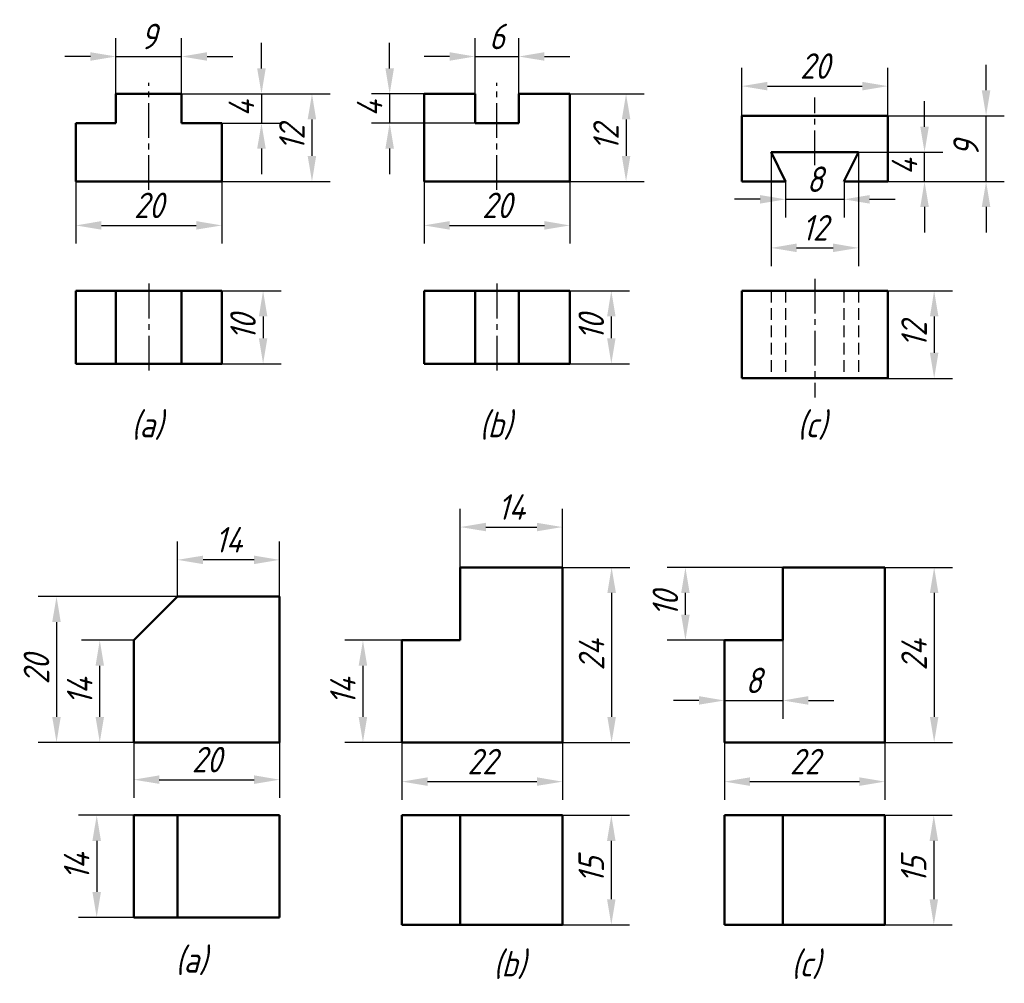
# Model space of a CAD drawing. Header units: millimetres. Extents: x 1097 to 1232, y 66 to 198.
import ezdxf

# ---------------------------------------------------------------- set-up
doc = ezdxf.new("R2010")
doc.units = ezdxf.units.MM
doc.header["$LTSCALE"] = 0.5
doc.header["$PDSIZE"] = 5
doc.linetypes.add('CENTER2', pattern=[28.575, 19.05, -3.175, 3.175, -3.175])
doc.linetypes.add('DASHED2', pattern=[9.525, 6.35, -3.175])
doc.layers.add('尺寸层', color=221, linetype='Continuous')
for name, color, linetype, lineweight in [('文字层', 227, 'Continuous', 20), ('点画线层', 3, 'CENTER2', 25), ('粗实线层', 7, 'Continuous', 50), ('虚线层', 2, 'DASHED2', 25)]:
    doc.layers.add(name, color=color, linetype=linetype, lineweight=lineweight)
doc.styles.add('工程字体（斜）', font='gbeitc.shx', dxfattribs={"bigfont": 'gbcbig.shx'})
doc.styles.add('工程斜体', font='gbeitc.shx', dxfattribs={"bigfont": 'gbcbig.shx'})
doc.dimstyles.new('直径加引线', dxfattribs={"dimtxt": 3.5, "dimasz": 3.5, "dimexe": 2.5, "dimexo": 0, "dimgap": 1, "dimtad": 1, "dimtoh": 1, "dimdsep": 46, "dimtxsty": '工程字体（斜）', "dimcen": 0, "dimadec": 0, "dimazin": 0, "dimtfac": 1, "dimtmove": 1, "dimatfit": 3, "dimfxl": 0, "dimarcsym": 0})

# ---------------------------------------------------------------- blocks, each defined once
blk = doc.blocks.new('*D55')
at = {"layer": 'Defpoints', "color": 0, "ltscale": 0.5}
for p in [(1159.62, 187.85), (1147.91, 183.85), (1159.62, 183.85)]:
    blk.add_point(p, dxfattribs=at)
at = {"layer": '尺寸层', "color": 0, "lineweight": -2, "ltscale": 0.5}
for p, q in [((1147.91, 191.35), (1147.91, 194.85)), ((1159.62, 187.85), (1145.41, 187.85)), ((1147.91, 187.85), (1147.91, 183.85)), ((1159.62, 183.85), (1145.41, 183.85)), ((1147.91, 180.35), (1147.91, 176.85))]:
    blk.add_line(p, q, dxfattribs=at)
at = {"layer": '尺寸层', "color": 0, "ltscale": 0.5}
for points in [[(1147.33, 191.35), (1148.5, 191.35), (1147.91, 187.85)], [(1147.33, 180.35), (1148.5, 180.35), (1147.91, 183.85)]]:
    blk.add_solid(points, dxfattribs=at)
at = {"layer": '尺寸层', "color": 0, "ltscale": 0.5, "insert": (1145.16, 185.85), "char_height": 3.5, "attachment_point": 5, "rotation": 90, "style": '工程字体（斜）'}
blk.add_mtext('4', dxfattribs=at)
blk = doc.blocks.new('*D58')
at = {"layer": 'Defpoints', "color": 0, "ltscale": 0.5}
for p in [(1124.89, 160.85), (1124.89, 150.85), (1130.56, 150.85)]:
    blk.add_point(p, dxfattribs=at)
at = {"layer": '尺寸层', "color": 0, "lineweight": -2, "ltscale": 0.5}
for p, q in [((1124.89, 160.85), (1133.06, 160.85)), ((1130.56, 157.35), (1130.56, 154.35)), ((1124.89, 150.85), (1133.06, 150.85))]:
    blk.add_line(p, q, dxfattribs=at)
at = {"layer": '尺寸层', "color": 0, "ltscale": 0.5}
for points in [[(1129.98, 157.35), (1131.14, 157.35), (1130.56, 160.85)], [(1129.98, 154.35), (1131.14, 154.35), (1130.56, 150.85)]]:
    blk.add_solid(points, dxfattribs=at)
at = {"layer": '尺寸层', "color": 0, "ltscale": 0.5, "insert": (1127.81, 155.85), "char_height": 3.5, "attachment_point": 5, "rotation": 90, "style": '工程字体（斜）'}
blk.add_mtext('10', dxfattribs=at)
blk = doc.blocks.new('*D59')
at = {"layer": 'Defpoints', "color": 0, "ltscale": 0.5}
for p in [(1104.89, 175.85), (1124.89, 175.85), (1124.89, 169.82)]:
    blk.add_point(p, dxfattribs=at)
at = {"layer": '尺寸层', "color": 0, "lineweight": -2, "ltscale": 0.5}
for p, q in [((1104.89, 175.85), (1104.89, 167.32)), ((1124.89, 175.85), (1124.89, 167.32)), ((1108.39, 169.82), (1121.39, 169.82))]:
    blk.add_line(p, q, dxfattribs=at)
at = {"layer": '尺寸层', "color": 0, "ltscale": 0.5}
for points in [[(1108.39, 170.41), (1108.39, 169.24), (1104.89, 169.82)], [(1121.39, 170.41), (1121.39, 169.24), (1124.89, 169.82)]]:
    blk.add_solid(points, dxfattribs=at)
at = {"layer": '尺寸层', "color": 0, "ltscale": 0.5, "insert": (1114.89, 172.57), "char_height": 3.5, "attachment_point": 5, "style": '工程字体（斜）'}
blk.add_mtext('20', dxfattribs=at)
blk = doc.blocks.new('*D60')
at = {"layer": 'Defpoints', "color": 0, "ltscale": 0.5}
for p in [(1119.39, 187.85), (1119.39, 183.85), (1130.34, 183.85)]:
    blk.add_point(p, dxfattribs=at)
at = {"layer": '尺寸层', "color": 0, "lineweight": -2, "ltscale": 0.5}
for p, q in [((1130.34, 191.35), (1130.34, 194.85)), ((1119.39, 187.85), (1132.84, 187.85)), ((1130.34, 187.85), (1130.34, 183.85)), ((1119.39, 183.85), (1132.84, 183.85)), ((1130.34, 180.35), (1130.34, 176.85))]:
    blk.add_line(p, q, dxfattribs=at)
at = {"layer": '尺寸层', "color": 0, "ltscale": 0.5}
for points in [[(1129.75, 191.35), (1130.92, 191.35), (1130.34, 187.85)], [(1129.75, 180.35), (1130.92, 180.35), (1130.34, 183.85)]]:
    blk.add_solid(points, dxfattribs=at)
at = {"layer": '尺寸层', "color": 0, "ltscale": 0.5, "insert": (1127.59, 185.85), "char_height": 3.5, "attachment_point": 5, "rotation": 90, "style": '工程字体（斜）'}
blk.add_mtext('4', dxfattribs=at)
blk = doc.blocks.new('*D61')
at = {"layer": 'Defpoints', "color": 0, "ltscale": 0.5}
for p in [(1119.39, 187.85), (1124.89, 175.85), (1137.26, 175.85)]:
    blk.add_point(p, dxfattribs=at)
at = {"layer": '尺寸层', "color": 0, "lineweight": -2, "ltscale": 0.5}
for p, q in [((1119.39, 187.85), (1139.76, 187.85)), ((1137.26, 184.35), (1137.26, 179.35)), ((1124.89, 175.85), (1139.76, 175.85))]:
    blk.add_line(p, q, dxfattribs=at)
at = {"layer": '尺寸层', "color": 0, "ltscale": 0.5}
for points in [[(1136.67, 184.35), (1137.84, 184.35), (1137.26, 187.85)], [(1136.67, 179.35), (1137.84, 179.35), (1137.26, 175.85)]]:
    blk.add_solid(points, dxfattribs=at)
at = {"layer": '尺寸层', "color": 0, "ltscale": 0.5, "insert": (1134.51, 181.85), "char_height": 3.5, "attachment_point": 5, "rotation": 90, "style": '工程字体（斜）'}
blk.add_mtext('12', dxfattribs=at)
blk = doc.blocks.new('*D62')
at = {"layer": 'Defpoints', "color": 0, "ltscale": 0.5}
for p in [(1119.39, 192.98), (1110.39, 187.85), (1119.39, 187.85)]:
    blk.add_point(p, dxfattribs=at)
at = {"layer": '尺寸层', "color": 0, "lineweight": -2, "ltscale": 0.5}
for p, q in [((1110.39, 187.85), (1110.39, 195.48)), ((1119.39, 187.85), (1119.39, 195.48)), ((1106.89, 192.98), (1103.39, 192.98)), ((1110.39, 192.98), (1119.39, 192.98)), ((1122.89, 192.98), (1126.39, 192.98))]:
    blk.add_line(p, q, dxfattribs=at)
at = {"layer": '尺寸层', "color": 0, "ltscale": 0.5}
for points in [[(1106.89, 193.57), (1106.89, 192.4), (1110.39, 192.98)], [(1122.89, 193.57), (1122.89, 192.4), (1119.39, 192.98)]]:
    blk.add_solid(points, dxfattribs=at)
at = {"layer": '尺寸层', "color": 0, "ltscale": 0.5, "insert": (1114.89, 195.73), "char_height": 3.5, "attachment_point": 5, "style": '工程字体（斜）'}
blk.add_mtext('9', dxfattribs=at)
blk = doc.blocks.new('*D63')
at = {"layer": 'Defpoints', "color": 0, "ltscale": 0.5}
for p in [(1172.62, 160.85), (1172.62, 150.85), (1178.3, 150.85)]:
    blk.add_point(p, dxfattribs=at)
at = {"layer": '尺寸层', "color": 0, "lineweight": -2, "ltscale": 0.5}
for p, q in [((1172.62, 160.85), (1180.8, 160.85)), ((1178.3, 157.35), (1178.3, 154.35)), ((1172.62, 150.85), (1180.8, 150.85))]:
    blk.add_line(p, q, dxfattribs=at)
at = {"layer": '尺寸层', "color": 0, "ltscale": 0.5}
for points in [[(1177.72, 157.35), (1178.88, 157.35), (1178.3, 160.85)], [(1177.72, 154.35), (1178.88, 154.35), (1178.3, 150.85)]]:
    blk.add_solid(points, dxfattribs=at)
at = {"layer": '尺寸层', "color": 0, "ltscale": 0.5, "insert": (1175.55, 155.85), "char_height": 3.5, "attachment_point": 5, "rotation": 90, "style": '工程字体（斜）'}
blk.add_mtext('10', dxfattribs=at)
blk = doc.blocks.new('*D64')
at = {"layer": 'Defpoints', "color": 0, "ltscale": 0.5}
for p in [(1152.62, 175.85), (1172.62, 175.85), (1172.62, 169.82)]:
    blk.add_point(p, dxfattribs=at)
at = {"layer": '尺寸层', "color": 0, "lineweight": -2, "ltscale": 0.5}
for p, q in [((1152.62, 175.85), (1152.62, 167.32)), ((1172.62, 175.85), (1172.62, 167.32)), ((1156.12, 169.82), (1169.12, 169.82))]:
    blk.add_line(p, q, dxfattribs=at)
at = {"layer": '尺寸层', "color": 0, "ltscale": 0.5}
for points in [[(1156.12, 170.41), (1156.12, 169.24), (1152.62, 169.82)], [(1169.12, 170.41), (1169.12, 169.24), (1172.62, 169.82)]]:
    blk.add_solid(points, dxfattribs=at)
at = {"layer": '尺寸层', "color": 0, "ltscale": 0.5, "insert": (1162.62, 172.57), "char_height": 3.5, "attachment_point": 5, "style": '工程字体（斜）'}
blk.add_mtext('20', dxfattribs=at)
blk = doc.blocks.new('*D65')
at = {"layer": 'Defpoints', "color": 0, "ltscale": 0.5}
for p in [(1165.62, 187.85), (1172.62, 175.85), (1180.32, 175.85)]:
    blk.add_point(p, dxfattribs=at)
at = {"layer": '尺寸层', "color": 0, "lineweight": -2, "ltscale": 0.5}
for p, q in [((1165.62, 187.85), (1182.82, 187.85)), ((1180.32, 184.35), (1180.32, 179.35)), ((1172.62, 175.85), (1182.82, 175.85))]:
    blk.add_line(p, q, dxfattribs=at)
at = {"layer": '尺寸层', "color": 0, "ltscale": 0.5}
for points in [[(1179.74, 184.35), (1180.91, 184.35), (1180.32, 187.85)], [(1179.74, 179.35), (1180.91, 179.35), (1180.32, 175.85)]]:
    blk.add_solid(points, dxfattribs=at)
at = {"layer": '尺寸层', "color": 0, "ltscale": 0.5, "insert": (1177.57, 181.85), "char_height": 3.5, "attachment_point": 5, "rotation": 90, "style": '工程字体（斜）'}
blk.add_mtext('12', dxfattribs=at)
blk = doc.blocks.new('*D66')
at = {"layer": 'Defpoints', "color": 0, "ltscale": 0.5}
for p in [(1165.62, 192.98), (1159.62, 187.85), (1165.62, 187.85)]:
    blk.add_point(p, dxfattribs=at)
at = {"layer": '尺寸层', "color": 0, "lineweight": -2, "ltscale": 0.5}
for p, q in [((1159.62, 187.85), (1159.62, 195.48)), ((1165.62, 187.85), (1165.62, 195.48)), ((1156.12, 192.98), (1152.62, 192.98)), ((1159.62, 192.98), (1165.62, 192.98)), ((1169.12, 192.98), (1172.62, 192.98))]:
    blk.add_line(p, q, dxfattribs=at)
at = {"layer": '尺寸层', "color": 0, "ltscale": 0.5}
for points in [[(1156.12, 193.57), (1156.12, 192.4), (1159.62, 192.98)], [(1169.12, 193.57), (1169.12, 192.4), (1165.62, 192.98)]]:
    blk.add_solid(points, dxfattribs=at)
at = {"layer": '尺寸层', "color": 0, "ltscale": 0.5, "insert": (1162.62, 195.73), "char_height": 3.5, "attachment_point": 5, "style": '工程字体（斜）'}
blk.add_mtext('6', dxfattribs=at)
blk = doc.blocks.new('*D67')
at = {"layer": 'Defpoints', "color": 0, "ltscale": 0.5}
for p in [(1216.2, 160.85), (1216.2, 148.85), (1222.56, 148.85)]:
    blk.add_point(p, dxfattribs=at)
at = {"layer": '尺寸层', "color": 0, "lineweight": -2, "ltscale": 0.5}
for p, q in [((1216.2, 160.85), (1225.06, 160.85)), ((1222.56, 157.35), (1222.56, 152.35)), ((1216.2, 148.85), (1225.06, 148.85))]:
    blk.add_line(p, q, dxfattribs=at)
at = {"layer": '尺寸层', "color": 0, "ltscale": 0.5}
for points in [[(1221.98, 157.35), (1223.14, 157.35), (1222.56, 160.85)], [(1221.98, 152.35), (1223.14, 152.35), (1222.56, 148.85)]]:
    blk.add_solid(points, dxfattribs=at)
at = {"layer": '尺寸层', "color": 0, "ltscale": 0.5, "insert": (1219.81, 154.85), "char_height": 3.5, "attachment_point": 5, "rotation": 90, "style": '工程字体（斜）'}
blk.add_mtext('12', dxfattribs=at)
blk = doc.blocks.new('*D68')
at = {"layer": 'Defpoints', "color": 0, "ltscale": 0.5}
for p in [(1212.2, 179.85), (1221.24, 179.85), (1216.2, 175.85)]:
    blk.add_point(p, dxfattribs=at)
at = {"layer": '尺寸层', "color": 0, "lineweight": -2, "ltscale": 0.5}
for p, q in [((1221.24, 183.35), (1221.24, 186.85)), ((1212.2, 179.85), (1223.74, 179.85)), ((1221.24, 175.85), (1221.24, 179.85)), ((1216.2, 175.85), (1223.74, 175.85)), ((1221.24, 172.35), (1221.24, 168.85))]:
    blk.add_line(p, q, dxfattribs=at)
at = {"layer": '尺寸层', "color": 0, "ltscale": 0.5}
for points in [[(1220.66, 183.35), (1221.83, 183.35), (1221.24, 179.85)], [(1220.66, 172.35), (1221.83, 172.35), (1221.24, 175.85)]]:
    blk.add_solid(points, dxfattribs=at)
at = {"layer": '尺寸层', "color": 0, "ltscale": 0.5, "insert": (1218.49, 177.85), "char_height": 3.5, "attachment_point": 5, "rotation": 90, "style": '工程字体（斜）'}
blk.add_mtext('4', dxfattribs=at)
blk = doc.blocks.new('*D69')
at = {"layer": 'Defpoints', "color": 0, "ltscale": 0.5}
for p in [(1216.2, 184.85), (1229.68, 184.85), (1216.2, 175.85)]:
    blk.add_point(p, dxfattribs=at)
at = {"layer": '尺寸层', "color": 0, "lineweight": -2, "ltscale": 0.5}
for p, q in [((1229.68, 188.35), (1229.68, 191.85)), ((1216.2, 184.85), (1232.18, 184.85)), ((1229.68, 175.85), (1229.68, 184.85)), ((1216.2, 175.85), (1232.18, 175.85)), ((1229.68, 172.35), (1229.68, 168.85))]:
    blk.add_line(p, q, dxfattribs=at)
at = {"layer": '尺寸层', "color": 0, "ltscale": 0.5}
for points in [[(1229.09, 188.35), (1230.26, 188.35), (1229.68, 184.85)], [(1229.09, 172.35), (1230.26, 172.35), (1229.68, 175.85)]]:
    blk.add_solid(points, dxfattribs=at)
at = {"layer": '尺寸层', "color": 0, "ltscale": 0.5, "insert": (1226.93, 180.35), "char_height": 3.5, "attachment_point": 5, "rotation": 90, "style": '工程字体（斜）'}
blk.add_mtext('9', dxfattribs=at)
blk = doc.blocks.new('*D70')
at = {"layer": 'Defpoints', "color": 0, "ltscale": 0.5}
for p in [(1216.2, 188.92), (1196.2, 184.85), (1216.2, 184.85)]:
    blk.add_point(p, dxfattribs=at)
at = {"layer": '尺寸层', "color": 0, "lineweight": -2, "ltscale": 0.5}
for p, q in [((1196.2, 184.85), (1196.2, 191.42)), ((1216.2, 184.85), (1216.2, 191.42)), ((1199.7, 188.92), (1212.7, 188.92))]:
    blk.add_line(p, q, dxfattribs=at)
at = {"layer": '尺寸层', "color": 0, "ltscale": 0.5}
for points in [[(1199.7, 189.5), (1199.7, 188.33), (1196.2, 188.92)], [(1212.7, 189.5), (1212.7, 188.33), (1216.2, 188.92)]]:
    blk.add_solid(points, dxfattribs=at)
at = {"layer": '尺寸层', "color": 0, "ltscale": 0.5, "insert": (1206.2, 191.67), "char_height": 3.5, "attachment_point": 5, "style": '工程字体（斜）'}
blk.add_mtext('20', dxfattribs=at)
blk = doc.blocks.new('*D71')
at = {"layer": 'Defpoints', "color": 0, "ltscale": 0.5}
for p in [(1202.2, 175.85), (1210.2, 175.85), (1210.2, 173.4)]:
    blk.add_point(p, dxfattribs=at)
at = {"layer": '尺寸层', "color": 0, "lineweight": -2, "ltscale": 0.5}
for p, q in [((1202.2, 175.85), (1202.2, 170.9)), ((1210.2, 175.85), (1210.2, 170.9)), ((1198.7, 173.4), (1195.2, 173.4)), ((1202.2, 173.4), (1210.2, 173.4)), ((1213.7, 173.4), (1217.2, 173.4))]:
    blk.add_line(p, q, dxfattribs=at)
at = {"layer": '尺寸层', "color": 0, "ltscale": 0.5}
for points in [[(1198.7, 173.98), (1198.7, 172.81), (1202.2, 173.4)], [(1213.7, 173.98), (1213.7, 172.81), (1210.2, 173.4)]]:
    blk.add_solid(points, dxfattribs=at)
at = {"layer": '尺寸层', "color": 0, "ltscale": 0.5, "insert": (1206.2, 176.15), "char_height": 3.5, "attachment_point": 5, "style": '工程字体（斜）'}
blk.add_mtext('8', dxfattribs=at)
blk = doc.blocks.new('*D72')
at = {"layer": 'Defpoints', "color": 0, "ltscale": 0.5}
for p in [(1200.2, 179.85), (1212.2, 179.85), (1212.2, 166.74)]:
    blk.add_point(p, dxfattribs=at)
at = {"layer": '尺寸层', "color": 0, "lineweight": -2, "ltscale": 0.5}
for p, q in [((1200.2, 179.85), (1200.2, 164.24)), ((1212.2, 179.85), (1212.2, 164.24)), ((1203.7, 166.74), (1208.7, 166.74))]:
    blk.add_line(p, q, dxfattribs=at)
at = {"layer": '尺寸层', "color": 0, "ltscale": 0.5}
for points in [[(1203.7, 167.33), (1203.7, 166.16), (1200.2, 166.74)], [(1208.7, 167.33), (1208.7, 166.16), (1212.2, 166.74)]]:
    blk.add_solid(points, dxfattribs=at)
at = {"layer": '尺寸层', "color": 0, "ltscale": 0.5, "insert": (1206.2, 169.49), "char_height": 3.5, "attachment_point": 5, "style": '工程字体（斜）'}
blk.add_mtext('12', dxfattribs=at)
blk = doc.blocks.new('*D73')
at = {"layer": 'Defpoints', "color": 0, "ltscale": 0.5}
for p in [(1118.83, 118.93), (1102.24, 98.93), (1112.83, 98.93)]:
    blk.add_point(p, dxfattribs=at)
at = {"layer": '尺寸层', "color": 0, "lineweight": -2, "ltscale": 0.5}
for p, q in [((1118.83, 118.93), (1099.74, 118.93)), ((1102.24, 115.43), (1102.24, 102.43)), ((1112.83, 98.93), (1099.74, 98.93))]:
    blk.add_line(p, q, dxfattribs=at)
at = {"layer": '尺寸层', "color": 0, "ltscale": 0.5}
for points in [[(1101.65, 115.43), (1102.82, 115.43), (1102.24, 118.93)], [(1101.65, 102.43), (1102.82, 102.43), (1102.24, 98.93)]]:
    blk.add_solid(points, dxfattribs=at)
at = {"layer": '尺寸层', "color": 0, "ltscale": 0.5, "insert": (1099.49, 108.93), "char_height": 3.5, "attachment_point": 5, "rotation": 90, "style": '工程字体（斜）'}
blk.add_mtext('20', dxfattribs=at)
blk = doc.blocks.new('*D74')
at = {"layer": 'Defpoints', "color": 0, "ltscale": 0.5}
for p in [(1112.83, 98.93), (1132.83, 98.93), (1132.83, 93.82)]:
    blk.add_point(p, dxfattribs=at)
at = {"layer": '尺寸层', "color": 0, "lineweight": -2, "ltscale": 0.5}
for p, q in [((1112.83, 98.93), (1112.83, 91.32)), ((1132.83, 98.93), (1132.83, 91.32)), ((1116.33, 93.82), (1129.33, 93.82))]:
    blk.add_line(p, q, dxfattribs=at)
at = {"layer": '尺寸层', "color": 0, "ltscale": 0.5}
for points in [[(1116.33, 94.41), (1116.33, 93.24), (1112.83, 93.82)], [(1129.33, 94.41), (1129.33, 93.24), (1132.83, 93.82)]]:
    blk.add_solid(points, dxfattribs=at)
at = {"layer": '尺寸层', "color": 0, "ltscale": 0.5, "insert": (1122.83, 96.57), "char_height": 3.5, "attachment_point": 5, "style": '工程字体（斜）'}
blk.add_mtext('20', dxfattribs=at)
blk = doc.blocks.new('*D75')
at = {"layer": 'Defpoints', "color": 0, "ltscale": 0.5}
for p in [(1112.83, 88.93), (1107.75, 74.93), (1112.83, 74.93)]:
    blk.add_point(p, dxfattribs=at)
at = {"layer": '尺寸层', "color": 0, "lineweight": -2, "ltscale": 0.5}
for p, q in [((1112.83, 88.93), (1105.25, 88.93)), ((1107.75, 85.43), (1107.75, 78.43)), ((1112.83, 74.93), (1105.25, 74.93))]:
    blk.add_line(p, q, dxfattribs=at)
at = {"layer": '尺寸层', "color": 0, "ltscale": 0.5}
for points in [[(1107.16, 85.43), (1108.33, 85.43), (1107.75, 88.93)], [(1107.16, 78.43), (1108.33, 78.43), (1107.75, 74.93)]]:
    blk.add_solid(points, dxfattribs=at)
at = {"layer": '尺寸层', "color": 0, "ltscale": 0.5, "insert": (1105, 81.93), "char_height": 3.5, "attachment_point": 5, "rotation": 90, "style": '工程字体（斜）'}
blk.add_mtext('14', dxfattribs=at)
blk = doc.blocks.new('*D76')
at = {"layer": 'Defpoints', "color": 0, "ltscale": 0.5}
for p in [(1171.6, 128.46), (1157.6, 122.93), (1171.6, 122.93)]:
    blk.add_point(p, dxfattribs=at)
at = {"layer": '尺寸层', "color": 0, "lineweight": -2, "ltscale": 0.5}
for p, q in [((1157.6, 122.93), (1157.6, 130.96)), ((1171.6, 122.93), (1171.6, 130.96)), ((1161.1, 128.46), (1168.1, 128.46))]:
    blk.add_line(p, q, dxfattribs=at)
at = {"layer": '尺寸层', "color": 0, "ltscale": 0.5}
for points in [[(1161.1, 129.04), (1161.1, 127.88), (1157.6, 128.46)], [(1168.1, 129.04), (1168.1, 127.88), (1171.6, 128.46)]]:
    blk.add_solid(points, dxfattribs=at)
at = {"layer": '尺寸层', "color": 0, "ltscale": 0.5, "insert": (1164.6, 131.21), "char_height": 3.5, "attachment_point": 5, "style": '工程字体（斜）'}
blk.add_mtext('14', dxfattribs=at)
blk = doc.blocks.new('*D77')
at = {"layer": 'Defpoints', "color": 0, "ltscale": 0.5}
for p in [(1149.6, 112.93), (1144.25, 98.93), (1149.6, 98.93)]:
    blk.add_point(p, dxfattribs=at)
at = {"layer": '尺寸层', "color": 0, "lineweight": -2, "ltscale": 0.5}
for p, q in [((1149.6, 112.93), (1141.75, 112.93)), ((1144.25, 109.43), (1144.25, 102.43)), ((1149.6, 98.93), (1141.75, 98.93))]:
    blk.add_line(p, q, dxfattribs=at)
at = {"layer": '尺寸层', "color": 0, "ltscale": 0.5}
for points in [[(1143.66, 109.43), (1144.83, 109.43), (1144.25, 112.93)], [(1143.66, 102.43), (1144.83, 102.43), (1144.25, 98.93)]]:
    blk.add_solid(points, dxfattribs=at)
at = {"layer": '尺寸层', "color": 0, "ltscale": 0.5, "insert": (1141.5, 105.93), "char_height": 3.5, "attachment_point": 5, "rotation": 90, "style": '工程字体（斜）'}
blk.add_mtext('14', dxfattribs=at)
blk = doc.blocks.new('*D78')
at = {"layer": 'Defpoints', "color": 0, "ltscale": 0.5}
for p in [(1171.6, 122.93), (1171.6, 98.93), (1178.34, 98.93)]:
    blk.add_point(p, dxfattribs=at)
at = {"layer": '尺寸层', "color": 0, "lineweight": -2, "ltscale": 0.5}
for p, q in [((1171.6, 122.93), (1180.84, 122.93)), ((1178.34, 119.43), (1178.34, 102.43)), ((1171.6, 98.93), (1180.84, 98.93))]:
    blk.add_line(p, q, dxfattribs=at)
at = {"layer": '尺寸层', "color": 0, "ltscale": 0.5}
for points in [[(1177.76, 119.43), (1178.93, 119.43), (1178.34, 122.93)], [(1177.76, 102.43), (1178.93, 102.43), (1178.34, 98.93)]]:
    blk.add_solid(points, dxfattribs=at)
at = {"layer": '尺寸层', "color": 0, "ltscale": 0.5, "insert": (1175.59, 110.93), "char_height": 3.5, "attachment_point": 5, "rotation": 90, "style": '工程字体（斜）'}
blk.add_mtext('24', dxfattribs=at)
blk = doc.blocks.new('*D56')
at = {"layer": 'Defpoints', "color": 0, "ltscale": 0.5}
for p in [(1149.6, 98.93), (1171.6, 98.93), (1171.6, 93.55)]:
    blk.add_point(p, dxfattribs=at)
at = {"layer": '尺寸层', "color": 0, "lineweight": -2, "ltscale": 0.5}
for p, q in [((1149.6, 98.93), (1149.6, 91.05)), ((1171.6, 98.93), (1171.6, 91.05)), ((1153.1, 93.55), (1168.1, 93.55))]:
    blk.add_line(p, q, dxfattribs=at)
at = {"layer": '尺寸层', "color": 0, "ltscale": 0.5}
for points in [[(1153.1, 94.14), (1153.1, 92.97), (1149.6, 93.55)], [(1168.1, 94.14), (1168.1, 92.97), (1171.6, 93.55)]]:
    blk.add_solid(points, dxfattribs=at)
at = {"layer": '尺寸层', "color": 0, "ltscale": 0.5, "insert": (1160.6, 96.3), "char_height": 3.5, "attachment_point": 5, "style": '工程字体（斜）'}
blk.add_mtext('22', dxfattribs=at)
blk = doc.blocks.new('*D79')
at = {"layer": 'Defpoints', "color": 0, "ltscale": 0.5}
for p in [(1171.6, 88.93), (1171.6, 73.93), (1178.3, 73.93)]:
    blk.add_point(p, dxfattribs=at)
at = {"layer": '尺寸层', "color": 0, "lineweight": -2, "ltscale": 0.5}
for p, q in [((1171.6, 88.93), (1180.8, 88.93)), ((1178.3, 85.43), (1178.3, 77.43)), ((1171.6, 73.93), (1180.8, 73.93))]:
    blk.add_line(p, q, dxfattribs=at)
at = {"layer": '尺寸层', "color": 0, "ltscale": 0.5}
for points in [[(1177.71, 85.43), (1178.88, 85.43), (1178.3, 88.93)], [(1177.71, 77.43), (1178.88, 77.43), (1178.3, 73.93)]]:
    blk.add_solid(points, dxfattribs=at)
at = {"layer": '尺寸层', "color": 0, "ltscale": 0.5, "insert": (1175.55, 81.43), "char_height": 3.5, "attachment_point": 5, "rotation": 90, "style": '工程字体（斜）'}
blk.add_mtext('15', dxfattribs=at)
blk = doc.blocks.new('*D80')
at = {"layer": 'Defpoints', "color": 0, "ltscale": 0.5}
for p in [(1188.46, 122.93), (1201.81, 122.93), (1193.81, 112.93)]:
    blk.add_point(p, dxfattribs=at)
at = {"layer": '尺寸层', "color": 0, "lineweight": -2, "ltscale": 0.5}
for p, q in [((1201.81, 122.93), (1185.96, 122.93)), ((1188.46, 116.43), (1188.46, 119.43)), ((1193.81, 112.93), (1185.96, 112.93))]:
    blk.add_line(p, q, dxfattribs=at)
at = {"layer": '尺寸层', "color": 0, "ltscale": 0.5}
for points in [[(1187.88, 119.43), (1189.04, 119.43), (1188.46, 122.93)], [(1187.88, 116.43), (1189.04, 116.43), (1188.46, 112.93)]]:
    blk.add_solid(points, dxfattribs=at)
at = {"layer": '尺寸层', "color": 0, "ltscale": 0.5, "insert": (1185.71, 117.93), "char_height": 3.5, "attachment_point": 5, "rotation": 90, "style": '工程字体（斜）'}
blk.add_mtext('10', dxfattribs=at)
blk = doc.blocks.new('*D81')
at = {"layer": 'Defpoints', "color": 0, "ltscale": 0.5}
for p in [(1215.81, 122.93), (1215.81, 98.93), (1222.56, 98.93)]:
    blk.add_point(p, dxfattribs=at)
at = {"layer": '尺寸层', "color": 0, "lineweight": -2, "ltscale": 0.5}
for p, q in [((1215.81, 122.93), (1225.06, 122.93)), ((1222.56, 119.43), (1222.56, 102.43)), ((1215.81, 98.93), (1225.06, 98.93))]:
    blk.add_line(p, q, dxfattribs=at)
at = {"layer": '尺寸层', "color": 0, "ltscale": 0.5}
for points in [[(1221.98, 119.43), (1223.14, 119.43), (1222.56, 122.93)], [(1221.98, 102.43), (1223.14, 102.43), (1222.56, 98.93)]]:
    blk.add_solid(points, dxfattribs=at)
at = {"layer": '尺寸层', "color": 0, "ltscale": 0.5, "insert": (1219.81, 110.93), "char_height": 3.5, "attachment_point": 5, "rotation": 90, "style": '工程字体（斜）'}
blk.add_mtext('24', dxfattribs=at)
blk = doc.blocks.new('*D57')
at = {"layer": 'Defpoints', "color": 0, "ltscale": 0.5}
for p in [(1193.81, 98.93), (1215.81, 98.93), (1215.81, 93.55)]:
    blk.add_point(p, dxfattribs=at)
at = {"layer": '尺寸层', "color": 0, "lineweight": -2, "ltscale": 0.5}
for p, q in [((1193.81, 98.93), (1193.81, 91.05)), ((1215.81, 98.93), (1215.81, 91.05)), ((1197.31, 93.55), (1212.31, 93.55))]:
    blk.add_line(p, q, dxfattribs=at)
at = {"layer": '尺寸层', "color": 0, "ltscale": 0.5}
for points in [[(1197.31, 94.14), (1197.31, 92.97), (1193.81, 93.55)], [(1212.31, 94.14), (1212.31, 92.97), (1215.81, 93.55)]]:
    blk.add_solid(points, dxfattribs=at)
at = {"layer": '尺寸层', "color": 0, "ltscale": 0.5, "insert": (1204.81, 96.3), "char_height": 3.5, "attachment_point": 5, "style": '工程字体（斜）'}
blk.add_mtext('22', dxfattribs=at)
blk = doc.blocks.new('*D82')
at = {"layer": 'Defpoints', "color": 0, "ltscale": 0.5}
for p in [(1215.81, 88.93), (1215.81, 73.93), (1222.51, 73.93)]:
    blk.add_point(p, dxfattribs=at)
at = {"layer": '尺寸层', "color": 0, "lineweight": -2, "ltscale": 0.5}
for p, q in [((1215.81, 88.93), (1225.01, 88.93)), ((1222.51, 85.43), (1222.51, 77.43)), ((1215.81, 73.93), (1225.01, 73.93))]:
    blk.add_line(p, q, dxfattribs=at)
at = {"layer": '尺寸层', "color": 0, "ltscale": 0.5}
for points in [[(1221.93, 85.43), (1223.1, 85.43), (1222.51, 88.93)], [(1221.93, 77.43), (1223.1, 77.43), (1222.51, 73.93)]]:
    blk.add_solid(points, dxfattribs=at)
at = {"layer": '尺寸层', "color": 0, "ltscale": 0.5, "insert": (1219.76, 81.43), "char_height": 3.5, "attachment_point": 5, "rotation": 90, "style": '工程字体（斜）'}
blk.add_mtext('15', dxfattribs=at)
blk = doc.blocks.new('*D83')
at = {"layer": 'Defpoints', "color": 0, "ltscale": 0.5}
for p in [(1193.81, 112.93), (1201.81, 112.93), (1201.81, 104.68)]:
    blk.add_point(p, dxfattribs=at)
at = {"layer": '尺寸层', "color": 0, "lineweight": -2, "ltscale": 0.5}
for p, q in [((1193.81, 112.93), (1193.81, 102.18)), ((1201.81, 112.93), (1201.81, 102.18)), ((1190.31, 104.68), (1186.81, 104.68)), ((1193.81, 104.68), (1201.81, 104.68)), ((1205.31, 104.68), (1208.81, 104.68))]:
    blk.add_line(p, q, dxfattribs=at)
at = {"layer": '尺寸层', "color": 0, "ltscale": 0.5}
for points in [[(1190.31, 105.27), (1190.31, 104.1), (1193.81, 104.68)], [(1205.31, 105.27), (1205.31, 104.1), (1201.81, 104.68)]]:
    blk.add_solid(points, dxfattribs=at)
at = {"layer": '尺寸层', "color": 0, "ltscale": 0.5, "insert": (1197.81, 107.43), "char_height": 3.5, "attachment_point": 5, "style": '工程字体（斜）'}
blk.add_mtext('8', dxfattribs=at)
blk = doc.blocks.new('*D84')
at = {"layer": 'Defpoints', "color": 0, "ltscale": 0.5}
for p in [(1118.83, 123.96), (1118.83, 118.93), (1132.83, 118.93)]:
    blk.add_point(p, dxfattribs=at)
at = {"layer": '尺寸层', "color": 0, "lineweight": -2, "ltscale": 0.5}
for p, q in [((1118.83, 118.93), (1118.83, 126.46)), ((1132.83, 118.93), (1132.83, 126.46)), ((1129.33, 123.96), (1122.33, 123.96))]:
    blk.add_line(p, q, dxfattribs=at)
at = {"layer": '尺寸层', "color": 0, "ltscale": 0.5}
for points in [[(1122.33, 124.54), (1122.33, 123.38), (1118.83, 123.96)], [(1129.33, 124.54), (1129.33, 123.38), (1132.83, 123.96)]]:
    blk.add_solid(points, dxfattribs=at)
at = {"layer": '尺寸层', "color": 0, "ltscale": 0.5, "insert": (1125.83, 126.71), "char_height": 3.5, "attachment_point": 5, "style": '工程字体（斜）'}
blk.add_mtext('14', dxfattribs=at)
blk = doc.blocks.new('*D85')
at = {"layer": 'Defpoints', "color": 0, "ltscale": 0.5}
for p in [(1108.17, 112.93), (1112.83, 112.93), (1112.83, 98.93)]:
    blk.add_point(p, dxfattribs=at)
at = {"layer": '尺寸层', "color": 0, "lineweight": -2, "ltscale": 0.5}
for p, q in [((1112.83, 112.93), (1105.67, 112.93)), ((1108.17, 102.43), (1108.17, 109.43)), ((1112.83, 98.93), (1105.67, 98.93))]:
    blk.add_line(p, q, dxfattribs=at)
at = {"layer": '尺寸层', "color": 0, "ltscale": 0.5}
for points in [[(1107.59, 109.43), (1108.75, 109.43), (1108.17, 112.93)], [(1107.59, 102.43), (1108.75, 102.43), (1108.17, 98.93)]]:
    blk.add_solid(points, dxfattribs=at)
at = {"layer": '尺寸层', "color": 0, "ltscale": 0.5, "insert": (1105.42, 105.93), "char_height": 3.5, "attachment_point": 5, "rotation": 90, "style": '工程字体（斜）'}
blk.add_mtext('14', dxfattribs=at)

msp = doc.modelspace()

# ---------------------------------------------------------------- linework, layer by layer
at = {"layer": '点画线层', "color": 7, "ltscale": 0.5}
for p, q in [((1114.886, 174.689), (1114.886, 189.382)), ((1162.624, 174.689), (1162.624, 189.382)), ((1206.197, 178.08), (1206.197, 187.356)), ((1206.197, 162.516), (1206.197, 146.239)), ((1114.886, 161.839), (1114.886, 149.454)), ((1162.624, 161.839), (1162.624, 149.454))]:
    msp.add_line(p, q, dxfattribs=at)
at = {"layer": '粗实线层', "color": 7, "ltscale": 0.5}
for p, q in [((1110.386, 187.854), (1119.386, 187.854)), ((1110.386, 187.854), (1110.386, 183.854)), ((1119.386, 187.854), (1119.386, 183.854)), ((1152.624, 187.854), (1152.624, 175.854)), ((1152.624, 187.854), (1159.624, 187.854)), ((1159.624, 187.854), (1159.624, 183.854)), ((1165.624, 187.854), (1165.624, 183.854)), ((1172.624, 187.854), (1165.624, 187.854)), ((1172.624, 175.854), (1172.624, 187.854)), ((1110.386, 183.854), (1104.886, 183.854)), ((1104.886, 183.854), (1104.886, 175.854)), ((1124.886, 183.854), (1119.386, 183.854)), ((1124.886, 175.854), (1124.886, 183.854)), ((1159.624, 183.854), (1165.624, 183.854)), ((1216.197, 184.854), (1196.197, 184.854)), ((1196.197, 184.854), (1196.197, 175.854)), ((1216.197, 175.854), (1216.197, 184.854)), ((1200.197, 179.854), (1212.197, 179.854)), ((1202.197, 175.854), (1200.197, 179.854)), ((1210.197, 175.854), (1212.197, 179.854)), ((1104.886, 175.854), (1124.886, 175.854)), ((1152.624, 175.854), (1172.624, 175.854)), ((1196.197, 175.854), (1202.197, 175.854)), ((1210.197, 175.854), (1216.197, 175.854)), ((1104.886, 160.854), (1104.886, 150.854)), ((1104.886, 160.854), (1124.886, 160.854)), ((1110.386, 160.854), (1110.386, 150.854)), ((1119.386, 160.854), (1119.386, 150.854)), ((1124.886, 160.854), (1124.886, 150.854)), ((1152.624, 160.854), (1152.624, 150.854)), ((1152.624, 160.854), (1172.624, 160.854)), ((1159.624, 160.854), (1159.624, 150.854)), ((1165.624, 160.854), (1165.624, 150.854)), ((1172.624, 160.854), (1172.624, 150.854)), ((1196.197, 160.854), (1216.197, 160.854)), ((1196.197, 148.854), (1196.197, 160.854)), ((1216.197, 160.854), (1216.197, 148.854)), ((1124.886, 150.854), (1104.886, 150.854)), ((1172.624, 150.854), (1152.624, 150.854)), ((1216.197, 148.854), (1196.197, 148.854)), ((1171.596, 122.931), (1157.596, 122.931)), ((1157.596, 122.931), (1157.596, 112.931)), ((1171.596, 98.931), (1171.596, 122.931)), ((1215.812, 122.931), (1201.812, 122.931)), ((1201.812, 122.931), (1201.812, 112.931)), ((1215.812, 98.931), (1215.812, 122.931)), ((1112.831, 112.931), (1118.831, 118.931)), ((1132.831, 118.931), (1118.831, 118.931)), ((1132.831, 98.931), (1132.831, 118.931)), ((1112.831, 112.931), (1112.831, 98.931)), ((1157.596, 112.931), (1149.596, 112.931)), ((1149.596, 112.931), (1149.596, 98.931)), ((1201.812, 112.931), (1193.812, 112.931)), ((1193.812, 112.931), (1193.812, 98.931)), ((1112.831, 98.931), (1132.831, 98.931)), ((1149.596, 98.931), (1171.596, 98.931)), ((1193.812, 98.931), (1215.812, 98.931)), ((1112.831, 88.931), (1132.831, 88.931)), ((1112.831, 74.931), (1112.831, 88.931)), ((1118.831, 88.931), (1118.831, 74.931)), ((1132.831, 88.931), (1132.831, 74.931)), ((1149.596, 88.931), (1171.596, 88.931)), ((1149.596, 73.931), (1149.596, 88.931)), ((1157.596, 88.931), (1157.596, 73.931)), ((1171.596, 88.931), (1171.596, 73.931)), ((1193.812, 88.931), (1215.812, 88.931)), ((1193.812, 73.931), (1193.812, 88.931)), ((1201.812, 88.931), (1201.812, 73.931)), ((1215.812, 88.931), (1215.812, 73.931)), ((1132.831, 74.931), (1112.831, 74.931)), ((1171.596, 73.931), (1149.596, 73.931)), ((1215.812, 73.931), (1193.812, 73.931))]:
    msp.add_line(p, q, dxfattribs=at)
at = {"layer": '虚线层', "color": 7, "ltscale": 0.5}
for p, q in [((1200.197, 160.854), (1200.197, 148.854)), ((1202.197, 160.854), (1202.197, 148.854)), ((1210.197, 160.854), (1210.197, 148.854)), ((1212.197, 160.854), (1212.197, 148.854))]:
    msp.add_line(p, q, dxfattribs=at)

# ---------------------------------------------------------------- texts
at = {"layer": '文字层', "color": 7, "ltscale": 0.5, "char_height": 3.5, "attachment_point": 1, "style": '工程斜体'}
for s, insert, width in [('(a)', (1112.498, 144.269), 7.1571), ('(b)', (1160.236, 144.269), 7.1571), ('(c)', (1203.808, 144.269), 7.1571), ('(a)', (1118.551, 70.868), 7.1571), ('(b)', (1162.127, 70.332), 5.1571), ('(c)', (1202.98, 70.332), 5.1571)]:
    msp.add_mtext(s, dxfattribs=dict(at, insert=insert, width=width))

# ---------------------------------------------------------------- dimensions: what is measured, and where the dimension line sits
at = {"layer": '尺寸层', "color": 7, "ltscale": 0.5}
for base, p1, p2, picture, middle in [((1119.386, 192.983), (1110.386, 187.854), (1119.386, 187.854), '*D62', (1114.886, 195.733)), ((1165.624, 192.983), (1159.624, 187.854), (1165.624, 187.854), '*D66', (1162.624, 195.733)), ((1216.197, 188.917), (1196.197, 184.854), (1216.197, 184.854), '*D70', (1206.197, 191.667)), ((1212.197, 166.743), (1200.197, 179.854), (1212.197, 179.854), '*D72', (1206.197, 169.493)), ((1210.197, 173.395), (1202.197, 175.854), (1210.197, 175.854), '*D71', (1206.197, 176.145)), ((1124.886, 169.822), (1104.886, 175.854), (1124.886, 175.854), '*D59', (1114.886, 172.572)), ((1172.624, 169.822), (1152.624, 175.854), (1172.624, 175.854), '*D64', (1162.624, 172.572)), ((1171.596, 128.459), (1157.596, 122.931), (1171.596, 122.931), '*D76', (1164.596, 131.209)), ((1118.831, 123.961), (1132.831, 118.931), (1118.831, 118.931), '*D84', (1125.831, 126.711)), ((1201.812, 104.683), (1193.812, 112.931), (1201.812, 112.931), '*D83', (1197.812, 107.433)), ((1132.831, 93.823), (1112.831, 98.931), (1132.831, 98.931), '*D74', (1122.831, 96.573)), ((1171.596, 93.554), (1149.596, 98.931), (1171.596, 98.931), '*D56', (1160.596, 96.304)), ((1215.812, 93.554), (1193.812, 98.931), (1215.812, 98.931), '*D57', (1204.812, 96.304))]:
    dim = msp.add_linear_dim(base=base, p1=p1, p2=p2, dimstyle='直径加引线', dxfattribs=at)
    dim.commit()
    dim.dimension.update_dxf_attribs({"geometry": picture, "text_midpoint": middle})
for base, p1, p2, picture, middle in [((1130.337, 183.854), (1119.386, 187.854), (1119.386, 183.854), '*D60', (1127.587, 185.854)), ((1147.914, 183.854), (1159.624, 187.854), (1159.624, 183.854), '*D55', (1145.164, 185.854)), ((1229.677, 184.854), (1216.197, 175.854), (1216.197, 184.854), '*D69', (1226.927, 180.354)), ((1137.257, 175.854), (1119.386, 187.854), (1124.886, 175.854), '*D61', (1134.507, 181.854)), ((1180.325, 175.854), (1165.624, 187.854), (1172.624, 175.854), '*D65', (1177.575, 181.854)), ((1221.243, 179.854), (1216.197, 175.854), (1212.197, 179.854), '*D68', (1218.493, 177.854)), ((1130.561, 150.854), (1124.886, 160.854), (1124.886, 150.854), '*D58', (1127.811, 155.854)), ((1178.299, 150.854), (1172.624, 160.854), (1172.624, 150.854), '*D63', (1175.549, 155.854)), ((1222.561, 148.854), (1216.197, 160.854), (1216.197, 148.854), '*D67', (1219.811, 154.854)), ((1178.344, 98.931), (1171.596, 122.931), (1171.596, 98.931), '*D78', (1175.594, 110.931)), ((1188.462, 122.931), (1193.812, 112.931), (1201.812, 122.931), '*D80', (1185.712, 117.931)), ((1222.56, 98.931), (1215.812, 122.931), (1215.812, 98.931), '*D81', (1219.81, 110.931)), ((1102.237, 98.931), (1118.831, 118.931), (1112.831, 98.931), '*D73', (1099.487, 108.931)), ((1108.171, 112.931), (1112.831, 98.931), (1112.831, 112.931), '*D85', (1105.421, 105.931)), ((1144.246, 98.931), (1149.596, 112.931), (1149.596, 98.931), '*D77', (1141.496, 105.931)), ((1107.747, 74.931), (1112.831, 88.931), (1112.831, 74.931), '*D75', (1104.997, 81.931)), ((1178.298, 73.931), (1171.596, 88.931), (1171.596, 73.931), '*D79', (1175.548, 81.431)), ((1222.514, 73.931), (1215.812, 88.931), (1215.812, 73.931), '*D82', (1219.764, 81.431))]:
    dim = msp.add_linear_dim(base=base, p1=p1, p2=p2, angle=90, dimstyle='直径加引线', dxfattribs=at)
    dim.commit()
    dim.dimension.update_dxf_attribs({"geometry": picture, "text_midpoint": middle})

doc.saveas('drawing.dxf')
